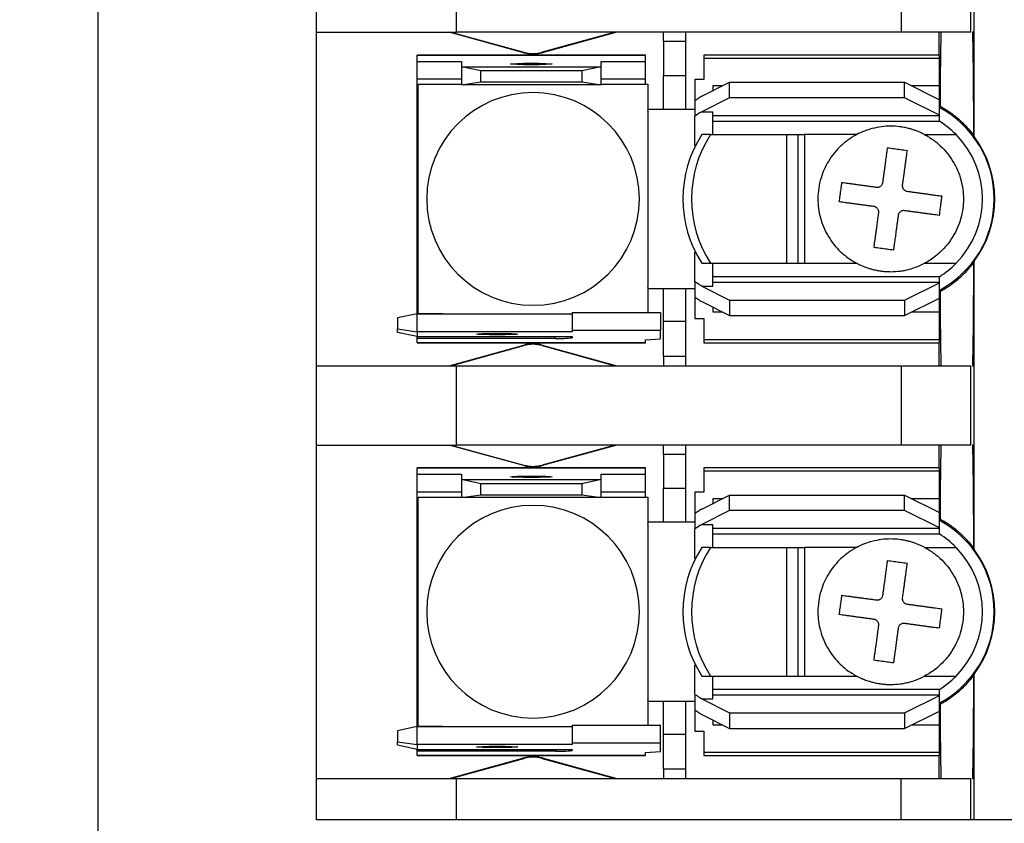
# Model space of a CAD drawing. Header units: millimetres. Extents: x 19 to 819, y 19 to 629.
# Tile 4 of 17: x 163 to 208, y 455 to 492. Entities that reach past the tile are written whole.
import ezdxf

# ---------------------------------------------------------------- set-up
doc = ezdxf.new("R2010")
doc.units = ezdxf.units.MM
doc.header["$LTSCALE"] = 3
doc.linetypes.add('SLD-Solid', pattern=[0])
doc.styles.add('SLDTEXTSTYLE0', font='VERDANA.TTF')
doc.dimstyles.new('SLDDIMSTYLE1', dxfattribs={"dimtxt": 6.474023, "dimasz": 9.906, "dimexe": 0, "dimexo": 0.0625, "dimgap": 1.618506, "dimtad": 0, "dimtih": 1, "dimtoh": 1, "dimrnd": 1e-09, "dimzin": 12, "dimdsep": 46, "dimtxsty": 'SLDTEXTSTYLE0', "dimsah": 1, "dimcen": 0.09, "dimadec": 0, "dimazin": 3, "dimtfac": 1, "dimtofl": 0, "dimtmove": 0, "dimatfit": 3, "dimfxl": 0, "dimfrac": 2, "dimtolj": 1, "dimtzin": 12, "dimarcsym": 0})

# ---------------------------------------------------------------- blocks, each defined once
blk = doc.blocks.new('_D_7')
at = {"color": 7, "linetype": 'SLD-Solid', "lineweight": 0}
for p, q in [((167.297, 533.116), (120.394, 533.116)), ((129.919, 533.116), (129.919, 493.673)), ((120.299, 481.934), (118.125, 481.934)), ((118.125, 481.934), (118.125, 471.645)), ((139.538, 481.934), (141.712, 481.934)), ((141.712, 481.934), (141.712, 471.645)), ((118.125, 471.645), (120.299, 471.645)), ((141.712, 471.645), (139.538, 471.645)), ((129.919, 434.056), (129.919, 470.196)), ((167.297, 434.056), (120.394, 434.056))]:
    blk.add_line(p, q, dxfattribs=at)
at = {"color": 7, "linetype": 'SLD-Solid', "lineweight": 18}
for points in [[(129.919, 533.116), (128.395, 523.21), (131.443, 523.21)], [(129.919, 434.056), (131.443, 443.962), (128.395, 443.962)]]:
    blk.add_solid(points, dxfattribs=at)
at = {"color": 7, "linetype": 'SLD-Solid', "lineweight": 18, "char_height": 6.35, "attachment_point": 1, "style": 'SLDTEXTSTYLE0'}
for s, insert in [('99.1', (120.299, 491.449)), ('3.90', (120.299, 479.71))]:
    blk.add_mtext(s, dxfattribs=dict(at, insert=insert))

msp = doc.modelspace()

# ---------------------------------------------------------------- linework, layer by layer
for p, q in [((166.612, 454.736), (166.612, 512.436)), ((176.512, 491.155), (176.512, 494.757)), ((182.862, 491.155), (182.862, 494.757)), ((203.043, 494.757), (203.043, 491.155)), ((206.218, 491.155), (206.218, 494.757)), ((206.357, 491.155), (206.357, 494.757)), ((176.512, 491.155), (182.862, 491.155)), ((176.512, 476.017), (176.512, 491.155)), ((185.924, 490.221), (182.532, 491.155)), ((182.615, 491.155), (185.929, 490.243)), ((203.043, 491.155), (182.862, 491.155)), ((190.068, 491.155), (186.754, 490.243)), ((190.152, 491.155), (186.76, 490.221)), ((192.26, 490.745), (192.26, 491.155)), ((193.276, 490.745), (193.276, 491.155)), ((206.218, 491.155), (203.043, 491.155)), ((204.769, 490.114), (204.769, 491.155)), ((206.281, 491.156), (206.281, 491.155)), ((206.357, 491.155), (206.281, 491.155)), ((206.357, 486.418), (206.357, 491.155)), ((192.26, 490.745), (193.276, 490.745)), ((192.26, 490.745), (192.26, 489.192)), ((193.276, 489.192), (193.276, 490.745)), ((185.924, 490.221), (185.929, 490.243)), ((186.754, 490.243), (186.76, 490.221)), ((191.447, 490.114), (181.084, 490.114)), ((181.084, 490.114), (181.084, 490.113)), ((181.084, 489.83), (181.084, 490.113)), ((181.084, 490.113), (191.447, 490.113)), ((181.084, 489.83), (183.09, 489.83)), ((181.084, 489.018), (181.084, 489.83)), ((183.09, 489.83), (183.09, 489.585)), ((189.44, 489.83), (191.447, 489.83)), ((189.44, 489.585), (189.44, 489.83)), ((191.447, 490.113), (191.447, 490.114)), ((191.447, 489.83), (191.447, 490.113)), ((191.447, 489.018), (191.447, 489.83)), ((204.782, 490.114), (194.089, 490.114)), ((194.089, 490.114), (194.089, 489.982)), ((194.089, 489.982), (194.089, 489.011)), ((194.089, 489.982), (204.782, 489.982)), ((204.782, 489.982), (204.782, 490.114)), ((204.782, 488.717), (204.782, 489.982)), ((183.979, 489.397), (183.09, 489.585)), ((183.09, 489.585), (189.44, 489.585)), ((183.09, 489.585), (183.09, 488.772)), ((188.551, 489.397), (183.979, 489.397)), ((183.979, 488.898), (183.979, 489.397)), ((189.44, 489.585), (188.551, 489.397)), ((188.551, 489.397), (188.551, 488.898)), ((189.44, 488.772), (189.44, 489.585)), ((183.09, 489.018), (181.084, 489.018)), ((181.084, 488.158), (181.084, 489.018)), ((183.09, 488.772), (183.979, 488.898)), ((183.979, 488.898), (188.551, 488.898)), ((188.551, 488.898), (189.44, 488.772)), ((191.447, 489.018), (189.44, 489.018)), ((191.447, 488.795), (191.447, 489.018)), ((192.26, 489.192), (193.276, 489.192)), ((192.26, 487.65), (192.26, 489.192)), ((193.276, 487.65), (193.276, 489.192)), ((194.089, 489.011), (193.682, 489.011)), ((193.682, 489.011), (193.682, 488.041)), ((193.997, 488.25), (195.257, 488.88)), ((195.257, 488.176), (195.257, 488.88)), ((195.257, 488.88), (203.207, 488.88)), ((203.207, 488.176), (203.207, 488.88)), ((203.207, 488.88), (204.782, 488.092)), ((181.123, 488.795), (183.09, 488.795)), ((181.123, 478.377), (181.123, 488.795)), ((189.44, 488.772), (183.09, 488.772)), ((189.44, 488.795), (191.56, 488.795)), ((191.56, 488.795), (191.56, 487.588)), ((194.932, 488.717), (194.495, 488.717)), ((194.495, 488.717), (194.495, 488.499)), ((204.782, 488.717), (203.532, 488.717)), ((204.782, 488.06), (204.782, 488.717)), ((181.084, 479.014), (181.084, 488.158)), ((193.682, 488.041), (193.682, 487.343)), ((195.257, 488.176), (193.997, 487.546)), ((203.207, 488.176), (195.257, 488.176)), ((204.782, 487.388), (203.207, 488.176)), ((204.782, 487.388), (204.782, 488.092)), ((192.26, 487.65), (191.56, 487.65)), ((191.561, 487.536), (191.56, 487.588)), ((191.561, 479.637), (191.561, 487.536)), ((193.276, 487.65), (192.26, 487.65)), ((193.682, 487.65), (193.276, 487.65)), ((193.997, 487.546), (194.495, 487.546)), ((194.495, 486.507), (194.495, 487.546)), ((193.682, 486.004), (193.682, 487.343)), ((204.782, 487.362), (194.495, 487.362)), ((194.495, 487.117), (204.782, 487.117)), ((204.782, 487.362), (204.782, 487.388)), ((204.782, 487.117), (204.782, 487.362)), ((194.396, 486.507), (194.001, 486.507)), ((194.396, 486.507), (197.846, 486.507)), ((197.846, 486.507), (197.846, 480.665)), ((197.846, 486.507), (198.381, 486.507)), ((198.381, 480.665), (198.381, 486.507)), ((198.381, 486.507), (198.661, 486.507)), ((198.661, 486.507), (198.661, 480.665)), ((201.032, 486.507), (198.661, 486.507)), ((204.112, 486.507), (205.542, 486.507)), ((206.331, 486.494), (206.357, 486.418)), ((193.682, 479.829), (193.682, 481.168)), ((194.001, 480.665), (194.396, 480.665)), ((194.396, 480.665), (197.846, 480.665)), ((194.495, 479.627), (194.495, 480.665)), ((197.846, 480.665), (198.381, 480.665)), ((198.381, 480.665), (198.661, 480.665)), ((198.661, 480.665), (201.032, 480.665)), ((204.112, 480.665), (205.542, 480.665)), ((206.357, 480.755), (206.331, 480.679)), ((206.357, 476.017), (206.357, 480.755)), ((204.782, 480.056), (194.495, 480.056)), ((204.782, 479.811), (204.782, 480.056)), ((191.56, 479.585), (191.561, 479.637)), ((191.56, 479.585), (191.56, 478.431)), ((191.56, 479.522), (192.26, 479.522)), ((192.26, 479.522), (193.276, 479.522)), ((192.26, 478.015), (192.26, 479.522)), ((193.276, 478.015), (193.276, 479.522)), ((193.276, 479.522), (193.682, 479.522)), ((193.682, 479.829), (193.682, 479.132)), ((193.997, 479.627), (195.257, 478.997)), ((193.997, 479.627), (194.495, 479.627)), ((194.495, 479.811), (204.782, 479.811)), ((203.207, 478.997), (204.782, 479.784)), ((204.782, 479.784), (204.782, 479.811)), ((204.782, 479.08), (204.782, 479.784)), ((193.682, 479.099), (193.682, 478.161)), ((203.207, 478.293), (204.782, 479.08)), ((204.782, 478.455), (204.782, 479.113)), ((181.084, 479.014), (181.123, 479.014)), ((181.084, 478.371), (181.084, 479.014)), ((193.997, 478.923), (195.257, 478.293)), ((194.495, 478.674), (194.495, 478.455)), ((195.257, 478.997), (195.257, 478.293)), ((195.257, 478.997), (203.207, 478.997)), ((203.207, 478.997), (203.207, 478.293)), ((181.084, 478.371), (180.195, 478.183)), ((180.195, 478.183), (180.195, 477.684)), ((181.084, 477.559), (181.084, 478.371)), ((181.084, 478.371), (188.12, 478.371)), ((182.227, 478.377), (181.123, 478.377)), ((188.12, 478.431), (192.133, 478.431)), ((188.12, 478.431), (188.12, 477.619)), ((192.133, 478.431), (192.133, 477.619)), ((193.682, 478.161), (194.089, 478.161)), ((194.089, 478.161), (194.089, 477.19)), ((194.495, 478.455), (194.932, 478.455)), ((195.257, 478.293), (203.207, 478.293)), ((203.532, 478.455), (204.782, 478.455)), ((204.782, 477.19), (204.782, 478.455)), ((180.195, 477.684), (181.084, 477.559)), ((180.195, 477.525), (180.195, 477.684)), ((193.276, 478.015), (192.26, 478.015)), ((192.26, 476.448), (192.26, 478.015)), ((193.276, 476.448), (193.276, 478.015)), ((181.084, 477.337), (180.195, 477.525)), ((181.084, 477.559), (181.084, 477.337)), ((188.12, 477.559), (181.084, 477.559)), ((181.084, 477.337), (188.12, 477.337)), ((181.084, 477.257), (181.084, 477.337)), ((181.084, 477.06), (181.084, 477.257)), ((187.358, 477.257), (181.084, 477.257)), ((187.358, 477.257), (187.358, 477.337)), ((192.133, 477.619), (188.12, 477.619)), ((188.12, 477.619), (188.12, 477.559)), ((188.12, 477.337), (188.12, 477.284)), ((191.447, 477.196), (192.133, 477.237)), ((192.133, 477.237), (192.133, 477.619)), ((191.447, 477.06), (181.084, 477.06)), ((181.084, 477.058), (181.084, 477.06)), ((181.084, 477.058), (191.447, 477.058)), ((182.532, 476.017), (185.924, 476.951)), ((182.615, 476.017), (185.929, 476.93)), ((185.929, 476.93), (185.924, 476.951)), ((186.76, 476.951), (186.754, 476.93)), ((186.754, 476.93), (190.068, 476.017)), ((186.76, 476.951), (190.152, 476.017)), ((191.447, 477.06), (191.447, 477.196)), ((191.447, 477.058), (191.447, 477.06)), ((204.782, 477.19), (194.089, 477.19)), ((194.089, 477.19), (194.089, 477.058)), ((194.089, 477.058), (204.782, 477.058)), ((204.769, 476.017), (204.769, 477.058)), ((204.782, 477.058), (204.782, 477.19)), ((192.26, 476.448), (193.276, 476.448)), ((192.26, 476.448), (192.26, 476.017)), ((193.276, 476.017), (193.276, 476.448)), ((176.512, 472.415), (176.512, 476.017)), ((176.512, 476.017), (182.862, 476.017)), ((182.862, 472.415), (182.862, 476.017)), ((182.862, 476.017), (203.043, 476.017)), ((203.043, 476.017), (203.043, 472.415)), ((203.043, 476.017), (206.218, 476.017)), ((206.218, 472.415), (206.218, 476.017)), ((206.281, 476.017), (206.357, 476.017)), ((206.357, 472.415), (206.357, 476.017)), ((176.512, 472.415), (182.862, 472.415)), ((176.512, 457.277), (176.512, 472.415)), ((185.924, 471.481), (182.532, 472.415)), ((182.615, 472.415), (185.929, 471.503)), ((203.043, 472.415), (182.862, 472.415)), ((190.068, 472.415), (186.754, 471.503)), ((190.152, 472.415), (186.76, 471.481)), ((192.26, 472.005), (192.26, 472.415)), ((193.276, 472.005), (193.276, 472.415)), ((206.218, 472.415), (203.043, 472.415)), ((204.769, 471.374), (204.769, 472.415)), ((206.281, 472.416), (206.281, 472.415)), ((206.357, 472.415), (206.281, 472.415)), ((206.357, 467.678), (206.357, 472.415)), ((192.26, 472.005), (192.26, 470.452)), ((192.26, 472.005), (193.276, 472.005)), ((193.276, 470.452), (193.276, 472.005)), ((185.924, 471.481), (185.929, 471.503)), ((186.754, 471.503), (186.76, 471.481)), ((191.447, 471.374), (181.084, 471.374)), ((181.084, 471.374), (181.084, 471.373)), ((181.084, 471.09), (181.084, 471.373)), ((181.084, 471.373), (191.447, 471.373)), ((181.084, 471.09), (183.09, 471.09)), ((181.084, 470.278), (181.084, 471.09)), ((183.09, 471.09), (183.09, 470.845)), ((189.44, 470.845), (189.44, 471.09)), ((189.44, 471.09), (191.447, 471.09)), ((191.447, 471.373), (191.447, 471.374)), ((191.447, 471.09), (191.447, 471.373)), ((191.447, 470.278), (191.447, 471.09)), ((204.782, 471.374), (194.089, 471.374)), ((194.089, 471.374), (194.089, 471.242)), ((194.089, 471.242), (194.089, 470.271)), ((194.089, 471.242), (204.782, 471.242)), ((204.782, 471.242), (204.782, 471.374)), ((204.782, 469.977), (204.782, 471.242)), ((183.09, 470.845), (183.09, 470.032)), ((183.979, 470.657), (183.09, 470.845)), ((183.09, 470.845), (189.44, 470.845)), ((188.551, 470.657), (183.979, 470.657)), ((183.979, 470.158), (183.979, 470.657)), ((189.44, 470.845), (188.551, 470.657)), ((188.551, 470.657), (188.551, 470.158)), ((189.44, 470.032), (189.44, 470.845)), ((183.09, 470.278), (181.084, 470.278)), ((181.084, 469.418), (181.084, 470.278)), ((183.09, 470.032), (183.979, 470.158)), ((183.979, 470.158), (188.551, 470.158)), ((188.551, 470.158), (189.44, 470.032)), ((191.447, 470.278), (189.44, 470.278)), ((191.447, 470.055), (191.447, 470.278)), ((192.26, 470.452), (193.276, 470.452)), ((192.26, 468.91), (192.26, 470.452)), ((193.276, 468.91), (193.276, 470.452)), ((194.089, 470.271), (193.682, 470.271)), ((193.682, 470.271), (193.682, 469.301)), ((193.997, 469.51), (195.257, 470.14)), ((195.257, 469.436), (195.257, 470.14)), ((195.257, 470.14), (203.207, 470.14)), ((203.207, 469.436), (203.207, 470.14)), ((203.207, 470.14), (204.782, 469.352)), ((181.123, 470.055), (183.09, 470.055)), ((181.123, 459.637), (181.123, 470.055)), ((189.44, 470.032), (183.09, 470.032)), ((189.44, 470.055), (191.56, 470.055)), ((191.56, 470.055), (191.56, 468.848)), ((194.932, 469.977), (194.495, 469.977)), ((194.495, 469.977), (194.495, 469.759)), ((204.782, 469.977), (203.532, 469.977)), ((204.782, 469.32), (204.782, 469.977)), ((181.123, 469.418), (181.084, 469.418)), ((181.084, 460.274), (181.084, 469.418)), ((193.682, 469.301), (193.682, 468.603)), ((195.257, 469.436), (193.997, 468.806)), ((203.207, 469.436), (195.257, 469.436)), ((204.782, 468.648), (203.207, 469.436)), ((204.782, 468.648), (204.782, 469.352)), ((192.26, 468.91), (191.56, 468.91)), ((191.561, 468.796), (191.56, 468.848)), ((191.561, 460.897), (191.561, 468.796)), ((193.276, 468.91), (192.26, 468.91)), ((193.682, 468.91), (193.276, 468.91)), ((193.997, 468.806), (194.495, 468.806)), ((194.495, 467.767), (194.495, 468.806)), ((193.682, 467.264), (193.682, 468.603)), ((204.782, 468.622), (194.495, 468.622)), ((194.495, 468.377), (204.782, 468.377)), ((204.782, 468.622), (204.782, 468.648)), ((204.782, 468.377), (204.782, 468.622)), ((194.396, 467.767), (194.001, 467.767)), ((194.396, 467.767), (197.846, 467.767)), ((197.846, 467.767), (197.846, 461.925)), ((197.846, 467.767), (198.381, 467.767)), ((198.381, 461.925), (198.381, 467.767)), ((198.381, 467.767), (198.661, 467.767)), ((198.661, 467.767), (198.661, 461.925)), ((201.032, 467.767), (198.661, 467.767)), ((204.112, 467.767), (205.542, 467.767)), ((206.331, 467.754), (206.357, 467.678)), ((193.682, 467.264), (193.703, 467.264)), ((193.703, 462.428), (193.682, 462.428)), ((193.682, 461.089), (193.682, 462.428)), ((194.001, 461.925), (194.396, 461.925)), ((194.396, 461.925), (197.846, 461.925)), ((194.495, 460.887), (194.495, 461.925)), ((197.846, 461.925), (198.381, 461.925)), ((198.381, 461.925), (198.661, 461.925)), ((198.661, 461.925), (201.032, 461.925)), ((204.112, 461.925), (205.542, 461.925)), ((206.357, 462.015), (206.331, 461.939)), ((206.357, 457.277), (206.357, 462.015)), ((204.782, 461.316), (194.495, 461.316)), ((204.782, 461.071), (204.782, 461.316)), ((191.56, 460.845), (191.561, 460.897)), ((191.56, 460.845), (191.56, 459.691)), ((191.56, 460.782), (192.26, 460.782)), ((192.26, 460.782), (193.276, 460.782)), ((192.26, 459.275), (192.26, 460.782)), ((193.276, 459.275), (193.276, 460.782)), ((193.276, 460.782), (193.682, 460.782)), ((193.682, 461.089), (193.682, 460.392)), ((193.997, 460.887), (195.257, 460.257)), ((193.997, 460.887), (194.495, 460.887)), ((194.495, 461.071), (204.782, 461.071)), ((203.207, 460.257), (204.782, 461.044)), ((204.782, 461.044), (204.782, 461.071)), ((204.782, 460.34), (204.782, 461.044)), ((181.084, 460.274), (181.123, 460.274)), ((181.084, 459.631), (181.084, 460.274)), ((193.682, 460.359), (193.682, 459.421)), ((195.257, 460.257), (203.207, 460.257)), ((195.257, 460.257), (195.257, 459.553)), ((203.207, 459.553), (204.782, 460.34)), ((203.207, 460.257), (203.207, 459.553)), ((204.782, 459.715), (204.782, 460.373)), ((193.997, 460.183), (195.257, 459.553)), ((194.495, 459.934), (194.495, 459.715)), ((181.084, 459.631), (180.195, 459.443)), ((180.195, 459.443), (180.195, 458.944)), ((181.084, 458.819), (181.084, 459.631)), ((181.084, 459.631), (188.12, 459.631)), ((182.227, 459.637), (181.123, 459.637)), ((188.12, 459.691), (192.133, 459.691)), ((188.12, 459.691), (188.12, 458.879)), ((192.133, 458.879), (192.133, 459.691)), ((193.682, 459.421), (194.089, 459.421)), ((194.089, 459.421), (194.089, 458.45)), ((194.495, 459.715), (194.932, 459.715)), ((195.257, 459.553), (203.207, 459.553)), ((203.532, 459.715), (204.782, 459.715)), ((204.782, 458.45), (204.782, 459.715)), ((180.195, 458.944), (181.084, 458.819)), ((180.195, 458.785), (180.195, 458.944)), ((193.276, 459.275), (192.26, 459.275)), ((192.26, 457.708), (192.26, 459.275)), ((193.276, 457.708), (193.276, 459.275)), ((181.084, 458.597), (180.195, 458.785)), ((181.084, 458.819), (181.084, 458.597)), ((188.12, 458.819), (181.084, 458.819)), ((181.084, 458.597), (188.12, 458.597)), ((181.084, 458.517), (181.084, 458.597)), ((181.084, 458.32), (181.084, 458.517)), ((187.358, 458.517), (181.084, 458.517)), ((187.358, 458.597), (187.358, 458.517)), ((188.12, 458.879), (188.12, 458.819)), ((192.133, 458.879), (188.12, 458.879)), ((188.12, 458.597), (188.12, 458.544)), ((191.447, 458.456), (192.133, 458.497)), ((192.133, 458.497), (192.133, 458.879)), ((191.447, 458.32), (181.084, 458.32)), ((181.084, 458.32), (181.084, 458.318)), ((181.084, 458.318), (191.447, 458.318)), ((182.532, 457.277), (185.924, 458.211)), ((182.615, 457.277), (185.929, 458.19)), ((185.929, 458.19), (185.924, 458.211)), ((186.76, 458.211), (186.754, 458.19)), ((186.754, 458.19), (190.068, 457.277)), ((186.76, 458.211), (190.152, 457.277)), ((191.447, 458.32), (191.447, 458.456)), ((191.447, 458.318), (191.447, 458.32)), ((204.782, 458.45), (194.089, 458.45)), ((194.089, 458.45), (194.089, 458.318)), ((194.089, 458.318), (204.782, 458.318)), ((204.769, 457.277), (204.769, 458.318)), ((204.782, 458.318), (204.782, 458.45)), ((192.26, 457.708), (193.276, 457.708)), ((192.26, 457.708), (192.26, 457.277)), ((193.276, 457.277), (193.276, 457.708)), ((176.512, 455.397), (176.512, 457.277)), ((176.512, 457.277), (182.862, 457.277)), ((182.862, 455.397), (182.862, 457.277)), ((182.862, 457.277), (203.043, 457.277)), ((203.043, 455.397), (203.043, 457.277)), ((203.043, 457.277), (206.218, 457.277)), ((206.218, 455.397), (206.218, 457.277)), ((206.281, 457.277), (206.281, 457.277)), ((206.281, 457.277), (206.357, 457.277)), ((206.357, 455.397), (206.357, 457.277)), ((182.862, 455.397), (176.512, 455.397)), ((203.043, 455.397), (182.862, 455.397)), ((206.218, 455.397), (203.043, 455.397)), ((206.357, 455.397), (206.218, 455.397)), ((222.867, 455.397), (206.357, 455.397))]:
    msp.add_line(p, q)
at = {"flags": 128}
for points in [[(186.265, 489.679), (185.906, 489.681), (185.601, 489.688), (185.397, 489.699), (185.326, 489.712), (185.397, 489.724), (185.601, 489.735), (185.906, 489.742), (186.265, 489.744)], [(186.265, 489.744), (186.625, 489.742), (186.93, 489.735), (187.134, 489.724), (187.205, 489.712), (187.134, 489.699), (186.93, 489.688), (186.625, 489.681), (186.265, 489.679)], [(184.716, 477.415), (184.356, 477.418), (184.052, 477.425), (183.848, 477.435), (183.776, 477.448), (183.848, 477.46), (184.052, 477.471), (184.356, 477.478), (184.716, 477.481)], [(184.716, 477.481), (185.076, 477.478), (185.381, 477.471), (185.584, 477.46), (185.656, 477.448), (185.584, 477.435), (185.381, 477.425), (185.076, 477.418), (184.716, 477.415)], [(186.265, 470.939), (185.906, 470.941), (185.601, 470.948), (185.397, 470.959), (185.326, 470.972), (185.397, 470.984), (185.601, 470.995), (185.906, 471.002), (186.265, 471.004)], [(186.265, 471.004), (186.625, 471.002), (186.93, 470.995), (187.134, 470.984), (187.205, 470.972), (187.134, 470.959), (186.93, 470.948), (186.625, 470.941), (186.265, 470.939)], [(184.716, 458.675), (184.356, 458.678), (184.052, 458.685), (183.848, 458.695), (183.776, 458.708), (183.848, 458.72), (184.052, 458.731), (184.356, 458.738), (184.716, 458.741)], [(184.716, 458.741), (185.076, 458.738), (185.381, 458.731), (185.584, 458.72), (185.656, 458.708), (185.584, 458.695), (185.381, 458.685), (185.076, 458.678), (184.716, 458.675)]]:
    msp.add_lwpolyline(points, dxfattribs=at)
for centre, radius, start, end in [((186.342, 491.74), 1.575, 254.6031, 285.3969), ((186.342, 491.74), 1.553, 254.6031, 285.3969), ((186.342, 483.586), 4.826, 90, 270), ((186.342, 483.586), 4.826, 270, 90), ((202.572, 483.586), 4.699, 297.8765, 62.1235), ((202.572, 483.586), 4.166, 44.5249, 57.9616), ((198.551, 483.586), 5.407, 147.298, 212.702), ((198.946, 483.586), 5.407, 147.298, 212.702), ((202.572, 483.586), 4.166, 315.4751, 44.5249), ((202.572, 483.586), 4.727, 323.1955, 36.8045), ((202.572, 483.586), 4.166, 302.0384, 315.4751), ((182.392, 479.637), 1.27, 262.5235, 265.1712), ((187.548, 482.736), 5.482, 268.0109, 275.9867), ((186.342, 475.433), 1.575, 90, 105.3969), ((186.342, 475.433), 1.553, 90, 105.3969), ((186.342, 475.433), 1.575, 74.6031, 90), ((186.342, 475.433), 1.553, 74.6031, 90), ((186.342, 473), 1.575, 254.6031, 285.3969), ((186.342, 473), 1.553, 254.6031, 285.3969), ((186.342, 464.846), 4.826, 90, 270), ((186.342, 464.846), 4.826, 270, 90), ((202.572, 464.846), 4.699, 297.8765, 62.1235), ((202.572, 464.846), 4.166, 44.5249, 57.9616), ((198.551, 464.846), 5.407, 147.298, 212.702), ((198.946, 464.846), 5.407, 147.298, 212.702), ((202.572, 464.846), 4.166, 315.4751, 44.5249), ((202.572, 464.846), 4.727, 323.1955, 36.8045), ((202.572, 464.846), 4.166, 302.0384, 315.4751), ((182.392, 460.897), 1.27, 262.5235, 265.1712), ((187.548, 463.996), 5.482, 268.0109, 275.9867), ((186.342, 456.693), 1.575, 90, 105.3969), ((186.342, 456.693), 1.553, 90, 105.3969), ((186.342, 456.693), 1.575, 74.6031, 90), ((186.342, 456.693), 1.553, 74.6031, 90)]:
    msp.add_arc(centre, radius, start, end)
for points, knots in [([(204.828, 487.775), (204.829, 487.854), (204.83, 488.012), (204.831, 488.244), (204.833, 488.474), (204.835, 488.701), (204.836, 488.924), (204.838, 489.143), (204.84, 489.356), (204.842, 489.563), (204.845, 489.763), (204.847, 489.955), (204.85, 490.138), (204.852, 490.311), (204.855, 490.473), (204.858, 490.623), (204.86, 490.76), (204.863, 490.883), (204.867, 490.991), (204.87, 491.084), (204.872, 491.131), (204.873, 491.155)], [0, 0, 0, 0, 0.044766, 0.090407, 0.136921, 0.184309, 0.232571, 0.281707, 0.331717, 0.382601, 0.434358, 0.48699, 0.540496, 0.594875, 0.650128, 0.706256, 0.763257, 0.821132, 0.879881, 0.939503, 1, 1, 1, 1]), ([(206.281, 491.155), (206.282, 491.139), (206.283, 491.105), (206.286, 491.043), (206.288, 490.971), (206.29, 490.89), (206.292, 490.799), (206.295, 490.699), (206.299, 490.496), (206.305, 490.142), (206.312, 489.57), (206.318, 488.903), (206.323, 488.279), (206.326, 487.751), (206.328, 487.347), (206.33, 486.928), (206.331, 486.639), (206.331, 486.494)], [0, 0, 0, 0, 0.035596, 0.07112, 0.106619, 0.14214, 0.177729, 0.213432, 0.249296, 0.376345, 0.503892, 0.629834, 0.756532, 0.817367, 0.878069, 0.938869, 1, 1, 1, 1]), ([(193.997, 488.25), (193.945, 488.214), (193.84, 488.142), (193.735, 488.075), (193.682, 488.041)], [0, 0, 0, 0, 0.499331, 1, 1, 1, 1]), ([(206.331, 486.494), (206.291, 486.545), (206.209, 486.649), (206.08, 486.796), (205.945, 486.939), (205.805, 487.075), (205.623, 487.237), (205.396, 487.418), (205.12, 487.61), (204.925, 487.72), (204.828, 487.775)], [0, 0, 0, 0, 0.09893, 0.197613, 0.296176, 0.394749, 0.493462, 0.664483, 0.833084, 1, 1, 1, 1]), ([(204.112, 486.507), (204.063, 486.532), (203.966, 486.582), (203.819, 486.645), (203.673, 486.701), (203.528, 486.748), (203.364, 486.793), (203.182, 486.834), (202.913, 486.876), (202.571, 486.897), (202.15, 486.871), (201.753, 486.793), (201.374, 486.673), (201.15, 486.564), (201.032, 486.507)], [0, 0, 0, 0, 0.051803, 0.101781, 0.150297, 0.197806, 0.244861, 0.30895, 0.372646, 0.500095, 0.628581, 0.767263, 0.877755, 1, 1, 1, 1]), ([(201.032, 486.507), (200.986, 486.482), (200.89, 486.43), (200.748, 486.34), (200.604, 486.239), (200.459, 486.126), (200.257, 485.948), (200.004, 485.678), (199.669, 485.205), (199.359, 484.507), (199.228, 483.621), (199.349, 482.701), (199.646, 482.002), (199.991, 481.512), (200.268, 481.211), (200.54, 480.977), (200.792, 480.799), (200.957, 480.707), (201.032, 480.665)], [0, 0, 0, 0, 0.0222803, 0.0456975, 0.0702625, 0.0959824, 0.1228611, 0.183209, 0.2503335, 0.3650119, 0.4999997, 0.6204444, 0.7496828, 0.8137771, 0.870822, 0.9208572, 0.9639109, 1, 1, 1, 1]), ([(204.112, 486.507), (204.164, 486.479), (204.266, 486.423), (204.415, 486.328), (204.558, 486.227), (204.696, 486.117), (204.897, 485.939), (205.146, 485.672), (205.408, 485.298), (205.618, 484.89), (205.814, 484.326), (205.914, 483.586), (205.814, 482.847), (205.618, 482.282), (205.409, 481.876), (205.146, 481.501), (204.871, 481.206), (204.607, 480.98), (204.368, 480.809), (204.198, 480.713), (204.112, 480.665)], [0, 0, 0, 0, 0.024593, 0.049098, 0.073585, 0.098125, 0.122785, 0.186376, 0.250181, 0.313767, 0.377576, 0.500012, 0.622447, 0.686038, 0.749843, 0.813429, 0.877238, 0.918163, 0.958975, 1, 1, 1, 1]), ([(202.221, 484.339), (202.229, 484.397), (202.245, 484.514), (202.268, 484.683), (202.29, 484.846), (202.312, 485.003), (202.332, 485.154), (202.352, 485.297), (202.37, 485.434), (202.388, 485.564), (202.404, 485.687), (202.42, 485.803), (202.43, 485.876), (202.435, 485.912)], [0, 0, 0, 0, 0.100543, 0.199146, 0.295814, 0.390552, 0.483364, 0.574254, 0.663226, 0.750284, 0.835431, 0.918669, 1, 1, 1, 1]), ([(202.435, 485.912), (202.483, 485.905), (202.58, 485.892), (202.727, 485.872), (202.875, 485.852), (203.023, 485.832), (203.17, 485.812), (203.267, 485.799), (203.315, 485.792)], [0, 0, 0, 0, 0.166634, 0.333317, 0.500021, 0.666721, 0.83339, 1, 1, 1, 1]), ([(203.315, 485.792), (203.309, 485.748), (203.297, 485.658), (203.277, 485.513), (203.256, 485.358), (203.234, 485.193), (203.21, 485.017), (203.185, 484.832), (203.158, 484.636), (203.131, 484.432), (203.112, 484.291), (203.102, 484.219)], [0, 0, 0, 0, 0.099668, 0.202185, 0.307554, 0.41578, 0.526869, 0.640828, 0.757664, 0.877386, 1, 1, 1, 1]), ([(200.242, 483.454), (200.249, 483.502), (200.262, 483.597), (200.282, 483.743), (200.302, 483.889), (200.322, 484.037), (200.342, 484.186), (200.355, 484.285), (200.362, 484.335)], [0, 0, 0, 0, 0.163609, 0.328093, 0.493699, 0.660695, 0.829365, 1, 1, 1, 1]), ([(200.362, 484.335), (200.408, 484.329), (200.501, 484.316), (200.647, 484.296), (200.797, 484.276), (200.952, 484.255), (201.11, 484.234), (201.271, 484.212), (201.435, 484.189), (201.6, 484.167), (201.767, 484.144), (201.879, 484.129), (201.935, 484.121)], [0, 0, 0, 0, 0.104234, 0.207504, 0.309816, 0.411178, 0.511599, 0.611089, 0.709662, 0.807328, 0.904103, 1, 1, 1, 1]), ([(201.935, 484.121), (201.952, 484.12), (201.986, 484.117), (202.036, 484.126), (202.083, 484.143), (202.11, 484.162), (202.123, 484.171)], [0, 0, 0, 0, 0.258819, 0.515795, 0.758326, 1, 1, 1, 1]), ([(202.123, 484.171), (202.135, 484.181), (202.16, 484.202), (202.189, 484.243), (202.211, 484.289), (202.218, 484.322), (202.221, 484.339)], [0, 0, 0, 0, 0.241663, 0.484493, 0.741216, 1, 1, 1, 1]), ([(203.1, 484.185), (203.1, 484.171), (203.101, 484.144), (203.112, 484.103), (203.128, 484.065), (203.143, 484.043), (203.151, 484.031)], [0, 0, 0, 0, 0.255433, 0.502401, 0.748147, 1, 1, 1, 1]), ([(203.151, 484.031), (203.162, 484.019), (203.183, 483.994), (203.224, 483.965), (203.269, 483.943), (203.303, 483.937), (203.319, 483.933)], [0, 0, 0, 0, 0.241807, 0.484528, 0.741313, 1, 1, 1, 1]), ([(203.319, 483.933), (203.375, 483.926), (203.488, 483.911), (203.654, 483.888), (203.819, 483.866), (203.983, 483.843), (204.144, 483.822), (204.302, 483.8), (204.457, 483.779), (204.607, 483.759), (204.754, 483.739), (204.846, 483.726), (204.892, 483.72)], [0, 0, 0, 0, 0.0959397, 0.1927474, 0.2904377, 0.3890241, 0.4885195, 0.5889357, 0.6902831, 0.7925713, 0.8958081, 1, 1, 1, 1]), ([(204.892, 483.72), (204.886, 483.669), (204.872, 483.57), (204.851, 483.419), (204.831, 483.271), (204.811, 483.125), (204.792, 482.981), (204.779, 482.886), (204.773, 482.839)], [0, 0, 0, 0, 0.172746, 0.342693, 0.510122, 0.675308, 0.838517, 1, 1, 1, 1]), ([(201.815, 483.24), (201.76, 483.248), (201.648, 483.263), (201.482, 483.286), (201.317, 483.308), (201.154, 483.33), (200.993, 483.352), (200.834, 483.374), (200.68, 483.395), (200.529, 483.415), (200.382, 483.435), (200.289, 483.448), (200.242, 483.454)], [0, 0, 0, 0, 0.0955652, 0.1920316, 0.2894321, 0.3877991, 0.4871642, 0.5875581, 0.6890106, 0.7915505, 0.8952049, 1, 1, 1, 1]), ([(201.983, 483.143), (201.973, 483.156), (201.951, 483.181), (201.91, 483.21), (201.865, 483.231), (201.832, 483.237), (201.815, 483.24)], [0, 0, 0, 0, 0.2525965, 0.4966983, 0.7425226, 1, 1, 1, 1]), ([(202.033, 482.955), (202.034, 482.971), (202.037, 483.005), (202.028, 483.055), (202.011, 483.102), (201.993, 483.129), (201.983, 483.143)], [0, 0, 0, 0, 0.2578936, 0.5155054, 0.7578275, 1, 1, 1, 1]), ([(203.2, 483.052), (203.183, 483.054), (203.15, 483.057), (203.1, 483.049), (203.053, 483.031), (203.026, 483.013), (203.012, 483.003)], [0, 0, 0, 0, 0.257412, 0.503214, 0.747339, 1, 1, 1, 1]), ([(204.773, 482.839), (204.726, 482.845), (204.633, 482.858), (204.486, 482.878), (204.335, 482.898), (204.18, 482.919), (204.022, 482.941), (203.861, 482.963), (203.698, 482.985), (203.533, 483.007), (203.367, 483.03), (203.255, 483.045), (203.2, 483.052)], [0, 0, 0, 0, 0.104749, 0.208367, 0.310881, 0.412318, 0.512707, 0.612078, 0.71046, 0.807886, 0.904389, 1, 1, 1, 1]), ([(201.819, 481.381), (201.825, 481.424), (201.837, 481.511), (201.856, 481.657), (201.879, 481.822), (201.904, 482.006), (201.932, 482.212), (201.963, 482.44), (201.997, 482.688), (202.021, 482.864), (202.033, 482.955)], [0, 0, 0, 0, 0.094581, 0.19784, 0.309786, 0.430423, 0.559757, 0.697791, 0.844535, 1, 1, 1, 1]), ([(202.914, 482.835), (202.906, 482.774), (202.889, 482.654), (202.866, 482.481), (202.844, 482.318), (202.823, 482.164), (202.804, 482.02), (202.785, 481.885), (202.768, 481.759), (202.753, 481.643), (202.738, 481.536), (202.724, 481.437), (202.712, 481.346), (202.704, 481.289), (202.7, 481.262)], [0, 0, 0, 0, 0.1046326, 0.2053833, 0.3022564, 0.3952551, 0.4843821, 0.5696393, 0.6510282, 0.7285501, 0.8022063, 0.8719984, 0.9379286, 1, 1, 1, 1]), ([(203.012, 483.003), (202.999, 482.992), (202.975, 482.971), (202.946, 482.931), (202.924, 482.885), (202.917, 482.852), (202.914, 482.835)], [0, 0, 0, 0, 0.241987, 0.484237, 0.741934, 1, 1, 1, 1]), ([(202.7, 481.262), (202.652, 481.268), (202.554, 481.282), (202.407, 481.302), (202.26, 481.322), (202.112, 481.342), (201.965, 481.362), (201.868, 481.375), (201.819, 481.381)], [0, 0, 0, 0, 0.167136, 0.333688, 0.499952, 0.666228, 0.832811, 1, 1, 1, 1]), ([(201.032, 480.665), (201.075, 480.643), (201.156, 480.602), (201.273, 480.55), (201.419, 480.49), (201.581, 480.435), (201.775, 480.38), (201.929, 480.346), (202.047, 480.326), (202.114, 480.316), (202.182, 480.307), (202.266, 480.298), (202.402, 480.287), (202.651, 480.28), (202.929, 480.298), (203.21, 480.344), (203.455, 480.4), (203.765, 480.498), (203.989, 480.606), (204.112, 480.665)], [0, 0, 0, 0, 0.0451677, 0.0851038, 0.1198109, 0.1930425, 0.2448205, 0.3087457, 0.3406807, 0.3566415, 0.3725978, 0.4044967, 0.4363801, 0.5000988, 0.6373543, 0.6963627, 0.7672951, 0.8722492, 1, 1, 1, 1]), ([(204.828, 479.397), (204.887, 479.43), (205.004, 479.495), (205.173, 479.602), (205.34, 479.716), (205.501, 479.838), (205.682, 479.986), (205.876, 480.163), (206.056, 480.348), (206.207, 480.52), (206.289, 480.625), (206.331, 480.679)], [0, 0, 0, 0, 0.099975, 0.200459, 0.301612, 0.403595, 0.506562, 0.655073, 0.799745, 0.896986, 1, 1, 1, 1]), ([(206.331, 480.679), (206.331, 480.596), (206.33, 480.429), (206.329, 480.185), (206.328, 479.946), (206.327, 479.711), (206.326, 479.481), (206.325, 479.256), (206.322, 478.842), (206.318, 478.27), (206.312, 477.603), (206.305, 477.031), (206.298, 476.644), (206.293, 476.392), (206.289, 476.235), (206.285, 476.107), (206.282, 476.047), (206.281, 476.017)], [0, 0, 0, 0, 0.0349467, 0.0697671, 0.1045039, 0.1392003, 0.1738995, 0.208645, 0.2434796, 0.3700633, 0.496062, 0.6235929, 0.7506556, 0.8141548, 0.8780993, 0.9394662, 1, 1, 1, 1]), ([(193.997, 479.627), (193.945, 479.661), (193.84, 479.73), (193.735, 479.796), (193.682, 479.829)], [0, 0, 0, 0, 0.499491, 1, 1, 1, 1]), ([(193.682, 479.132), (193.735, 479.098), (193.84, 479.03), (193.945, 478.959), (193.997, 478.923)], [0, 0, 0, 0, 0.500669, 1, 1, 1, 1]), ([(204.873, 476.018), (204.872, 476.035), (204.871, 476.069), (204.869, 476.132), (204.866, 476.203), (204.864, 476.282), (204.862, 476.368), (204.86, 476.46), (204.858, 476.559), (204.856, 476.664), (204.854, 476.774), (204.852, 476.889), (204.851, 477.007), (204.849, 477.13), (204.847, 477.256), (204.846, 477.384), (204.844, 477.515), (204.843, 477.648), (204.841, 477.782), (204.84, 477.918), (204.838, 478.054), (204.837, 478.191), (204.836, 478.329), (204.835, 478.465), (204.834, 478.602), (204.833, 478.738), (204.832, 478.872), (204.831, 479.006), (204.83, 479.137), (204.829, 479.267), (204.829, 479.354), (204.828, 479.397)], [0, 0, 0, 0, 0.044579, 0.088437, 0.131574, 0.173989, 0.215684, 0.256657, 0.296909, 0.33644, 0.37525, 0.413338, 0.450706, 0.487352, 0.523278, 0.558482, 0.592964, 0.626726, 0.659767, 0.692086, 0.723684, 0.754561, 0.784717, 0.814151, 0.842865, 0.870857, 0.898128, 0.924678, 0.950506, 0.975614, 1, 1, 1, 1]), ([(204.828, 469.035), (204.829, 469.114), (204.83, 469.272), (204.831, 469.504), (204.833, 469.734), (204.835, 469.961), (204.836, 470.184), (204.838, 470.403), (204.84, 470.616), (204.842, 470.823), (204.845, 471.023), (204.847, 471.215), (204.85, 471.398), (204.852, 471.571), (204.855, 471.733), (204.858, 471.883), (204.86, 472.02), (204.863, 472.143), (204.867, 472.251), (204.87, 472.344), (204.872, 472.391), (204.873, 472.415)], [0, 0, 0, 0, 0.044766, 0.090407, 0.136921, 0.184309, 0.232571, 0.281707, 0.331717, 0.382601, 0.434358, 0.48699, 0.540496, 0.594875, 0.650128, 0.706256, 0.763257, 0.821132, 0.879881, 0.939503, 1, 1, 1, 1]), ([(206.281, 472.415), (206.282, 472.399), (206.283, 472.365), (206.286, 472.302), (206.288, 472.231), (206.29, 472.15), (206.292, 472.059), (206.295, 471.959), (206.299, 471.755), (206.305, 471.402), (206.312, 470.83), (206.318, 470.163), (206.323, 469.539), (206.326, 469.011), (206.328, 468.607), (206.33, 468.188), (206.331, 467.899), (206.331, 467.754)], [0, 0, 0, 0, 0.035659, 0.071225, 0.106745, 0.142266, 0.177834, 0.213495, 0.249296, 0.376345, 0.503891, 0.629834, 0.756532, 0.817367, 0.878069, 0.938869, 1, 1, 1, 1]), ([(193.997, 469.51), (193.945, 469.474), (193.84, 469.402), (193.735, 469.335), (193.682, 469.301)], [0, 0, 0, 0, 0.499331, 1, 1, 1, 1]), ([(206.331, 467.754), (206.291, 467.805), (206.209, 467.909), (206.08, 468.056), (205.945, 468.199), (205.805, 468.335), (205.623, 468.497), (205.396, 468.678), (205.12, 468.87), (204.925, 468.98), (204.828, 469.035)], [0, 0, 0, 0, 0.09893, 0.197613, 0.296176, 0.394749, 0.493462, 0.664483, 0.833084, 1, 1, 1, 1]), ([(204.112, 467.767), (204.063, 467.792), (203.966, 467.842), (203.819, 467.905), (203.673, 467.961), (203.528, 468.008), (203.364, 468.053), (203.182, 468.094), (202.913, 468.136), (202.571, 468.157), (202.15, 468.131), (201.753, 468.053), (201.374, 467.933), (201.15, 467.824), (201.032, 467.767)], [0, 0, 0, 0, 0.0518027, 0.1017815, 0.1502974, 0.1978063, 0.2448607, 0.3089496, 0.3726465, 0.5000954, 0.6285807, 0.7672633, 0.8777549, 1, 1, 1, 1]), ([(201.032, 467.767), (200.986, 467.742), (200.89, 467.69), (200.748, 467.6), (200.604, 467.499), (200.459, 467.386), (200.257, 467.208), (200.004, 466.938), (199.669, 466.465), (199.359, 465.767), (199.228, 464.881), (199.349, 463.961), (199.646, 463.262), (199.991, 462.772), (200.268, 462.471), (200.54, 462.237), (200.792, 462.059), (200.957, 461.967), (201.032, 461.925)], [0, 0, 0, 0, 0.02228, 0.045697, 0.070263, 0.095982, 0.122861, 0.183209, 0.250333, 0.365012, 0.5, 0.620444, 0.749683, 0.813777, 0.870822, 0.920857, 0.963911, 1, 1, 1, 1]), ([(204.112, 467.767), (204.164, 467.739), (204.266, 467.683), (204.415, 467.588), (204.558, 467.487), (204.696, 467.377), (204.897, 467.199), (205.146, 466.932), (205.408, 466.558), (205.618, 466.15), (205.814, 465.586), (205.914, 464.846), (205.814, 464.107), (205.618, 463.542), (205.409, 463.136), (205.146, 462.761), (204.871, 462.466), (204.607, 462.24), (204.368, 462.069), (204.198, 461.973), (204.112, 461.925)], [0, 0, 0, 0, 0.024593, 0.049098, 0.073585, 0.098125, 0.122785, 0.186376, 0.250181, 0.313767, 0.377576, 0.500012, 0.622447, 0.686038, 0.749843, 0.813429, 0.877238, 0.918163, 0.958975, 1, 1, 1, 1]), ([(202.221, 465.599), (202.229, 465.657), (202.245, 465.774), (202.268, 465.943), (202.29, 466.106), (202.312, 466.263), (202.332, 466.414), (202.352, 466.557), (202.37, 466.694), (202.388, 466.824), (202.404, 466.947), (202.42, 467.063), (202.43, 467.136), (202.435, 467.172)], [0, 0, 0, 0, 0.100543, 0.199146, 0.295814, 0.390552, 0.483364, 0.574254, 0.663226, 0.750284, 0.835431, 0.918669, 1, 1, 1, 1]), ([(202.435, 467.172), (202.483, 467.165), (202.58, 467.152), (202.727, 467.132), (202.875, 467.112), (203.023, 467.092), (203.17, 467.072), (203.267, 467.059), (203.315, 467.052)], [0, 0, 0, 0, 0.166634, 0.333317, 0.500021, 0.666721, 0.83339, 1, 1, 1, 1]), ([(203.315, 467.052), (203.309, 467.008), (203.297, 466.918), (203.277, 466.773), (203.256, 466.618), (203.234, 466.453), (203.21, 466.277), (203.185, 466.092), (203.158, 465.896), (203.131, 465.692), (203.112, 465.551), (203.102, 465.479)], [0, 0, 0, 0, 0.099668, 0.202185, 0.307554, 0.41578, 0.526869, 0.640828, 0.757664, 0.877386, 1, 1, 1, 1]), ([(200.242, 464.714), (200.249, 464.762), (200.262, 464.857), (200.282, 465.003), (200.302, 465.149), (200.322, 465.297), (200.342, 465.446), (200.355, 465.545), (200.362, 465.595)], [0, 0, 0, 0, 0.163609, 0.328093, 0.493699, 0.660695, 0.829365, 1, 1, 1, 1]), ([(200.362, 465.595), (200.408, 465.589), (200.501, 465.576), (200.647, 465.556), (200.797, 465.536), (200.952, 465.515), (201.11, 465.494), (201.271, 465.472), (201.435, 465.449), (201.6, 465.427), (201.767, 465.404), (201.879, 465.389), (201.935, 465.381)], [0, 0, 0, 0, 0.1042341, 0.2075039, 0.3098158, 0.4111776, 0.5115986, 0.6110895, 0.7096619, 0.8073285, 0.904103, 1, 1, 1, 1]), ([(201.935, 465.381), (201.952, 465.38), (201.986, 465.377), (202.036, 465.386), (202.083, 465.403), (202.11, 465.422), (202.123, 465.431)], [0, 0, 0, 0, 0.258819, 0.515795, 0.758326, 1, 1, 1, 1]), ([(202.123, 465.431), (202.135, 465.441), (202.16, 465.462), (202.189, 465.503), (202.211, 465.549), (202.218, 465.582), (202.221, 465.599)], [0, 0, 0, 0, 0.241663, 0.484493, 0.741216, 1, 1, 1, 1]), ([(203.1, 465.445), (203.1, 465.431), (203.101, 465.404), (203.112, 465.363), (203.128, 465.325), (203.143, 465.303), (203.151, 465.291)], [0, 0, 0, 0, 0.255433, 0.502401, 0.748147, 1, 1, 1, 1]), ([(203.151, 465.291), (203.162, 465.279), (203.183, 465.254), (203.224, 465.225), (203.269, 465.203), (203.303, 465.197), (203.319, 465.193)], [0, 0, 0, 0, 0.241807, 0.484528, 0.741313, 1, 1, 1, 1]), ([(203.319, 465.193), (203.375, 465.186), (203.488, 465.171), (203.654, 465.148), (203.819, 465.126), (203.983, 465.103), (204.144, 465.082), (204.302, 465.06), (204.457, 465.039), (204.607, 465.019), (204.754, 464.999), (204.846, 464.986), (204.892, 464.98)], [0, 0, 0, 0, 0.09594, 0.192747, 0.290438, 0.389024, 0.48852, 0.588936, 0.690283, 0.792571, 0.895808, 1, 1, 1, 1]), ([(204.892, 464.98), (204.886, 464.929), (204.872, 464.83), (204.851, 464.679), (204.831, 464.531), (204.811, 464.385), (204.792, 464.241), (204.779, 464.146), (204.773, 464.099)], [0, 0, 0, 0, 0.1727458, 0.3426934, 0.5101221, 0.6753078, 0.8385168, 1, 1, 1, 1]), ([(201.815, 464.5), (201.76, 464.508), (201.648, 464.523), (201.482, 464.546), (201.317, 464.568), (201.154, 464.59), (200.993, 464.612), (200.834, 464.634), (200.68, 464.655), (200.529, 464.675), (200.382, 464.695), (200.289, 464.708), (200.242, 464.714)], [0, 0, 0, 0, 0.0955652, 0.1920316, 0.2894321, 0.3877991, 0.4871642, 0.5875581, 0.6890106, 0.7915505, 0.8952049, 1, 1, 1, 1]), ([(201.983, 464.403), (201.973, 464.416), (201.951, 464.441), (201.91, 464.47), (201.865, 464.491), (201.832, 464.497), (201.815, 464.5)], [0, 0, 0, 0, 0.252596, 0.496698, 0.742523, 1, 1, 1, 1]), ([(202.033, 464.215), (202.034, 464.231), (202.037, 464.265), (202.028, 464.315), (202.011, 464.362), (201.993, 464.389), (201.983, 464.403)], [0, 0, 0, 0, 0.2578936, 0.5155054, 0.7578275, 1, 1, 1, 1]), ([(203.2, 464.312), (203.183, 464.314), (203.15, 464.317), (203.1, 464.309), (203.053, 464.291), (203.026, 464.273), (203.012, 464.263)], [0, 0, 0, 0, 0.257412, 0.503214, 0.747339, 1, 1, 1, 1]), ([(204.773, 464.099), (204.726, 464.105), (204.633, 464.118), (204.486, 464.138), (204.335, 464.158), (204.18, 464.179), (204.022, 464.201), (203.861, 464.223), (203.698, 464.245), (203.533, 464.267), (203.367, 464.29), (203.255, 464.305), (203.2, 464.312)], [0, 0, 0, 0, 0.104749, 0.208367, 0.310881, 0.412318, 0.512707, 0.612078, 0.71046, 0.807886, 0.904389, 1, 1, 1, 1]), ([(201.819, 462.641), (201.825, 462.684), (201.837, 462.771), (201.856, 462.917), (201.879, 463.082), (201.904, 463.266), (201.932, 463.472), (201.963, 463.7), (201.997, 463.948), (202.021, 464.124), (202.033, 464.215)], [0, 0, 0, 0, 0.094581, 0.19784, 0.309786, 0.430423, 0.559757, 0.697791, 0.844535, 1, 1, 1, 1]), ([(202.914, 464.095), (202.906, 464.034), (202.889, 463.914), (202.866, 463.741), (202.844, 463.578), (202.823, 463.424), (202.804, 463.28), (202.785, 463.145), (202.768, 463.019), (202.753, 462.903), (202.738, 462.796), (202.724, 462.697), (202.712, 462.606), (202.704, 462.549), (202.7, 462.522)], [0, 0, 0, 0, 0.104633, 0.205383, 0.302256, 0.395255, 0.484382, 0.569639, 0.651028, 0.72855, 0.802206, 0.871998, 0.937929, 1, 1, 1, 1]), ([(203.012, 464.263), (202.999, 464.252), (202.975, 464.231), (202.946, 464.191), (202.924, 464.145), (202.917, 464.112), (202.914, 464.095)], [0, 0, 0, 0, 0.2419865, 0.4842367, 0.7419339, 1, 1, 1, 1]), ([(202.7, 462.522), (202.652, 462.528), (202.554, 462.542), (202.407, 462.562), (202.26, 462.582), (202.112, 462.602), (201.965, 462.622), (201.868, 462.635), (201.819, 462.641)], [0, 0, 0, 0, 0.1671361, 0.333688, 0.4999525, 0.6662276, 0.8328112, 1, 1, 1, 1]), ([(201.032, 461.925), (201.075, 461.903), (201.156, 461.862), (201.273, 461.81), (201.419, 461.75), (201.581, 461.695), (201.775, 461.64), (201.929, 461.606), (202.047, 461.586), (202.114, 461.576), (202.182, 461.567), (202.266, 461.558), (202.402, 461.547), (202.651, 461.54), (202.929, 461.558), (203.21, 461.604), (203.455, 461.66), (203.765, 461.758), (203.989, 461.866), (204.112, 461.925)], [0, 0, 0, 0, 0.0451677, 0.0851038, 0.1198109, 0.1930425, 0.2448205, 0.3087457, 0.3406807, 0.3566415, 0.3725978, 0.4044967, 0.4363801, 0.5000988, 0.6373543, 0.6963627, 0.7672951, 0.8722492, 1, 1, 1, 1]), ([(204.828, 460.657), (204.887, 460.69), (205.004, 460.755), (205.173, 460.862), (205.34, 460.976), (205.501, 461.098), (205.682, 461.246), (205.876, 461.423), (206.056, 461.608), (206.207, 461.78), (206.289, 461.885), (206.331, 461.939)], [0, 0, 0, 0, 0.099975, 0.200459, 0.301612, 0.403595, 0.506562, 0.655073, 0.799745, 0.896986, 1, 1, 1, 1]), ([(206.331, 461.939), (206.331, 461.856), (206.33, 461.689), (206.329, 461.445), (206.328, 461.206), (206.327, 460.971), (206.326, 460.741), (206.325, 460.516), (206.322, 460.102), (206.318, 459.53), (206.312, 458.863), (206.305, 458.291), (206.298, 457.905), (206.293, 457.655), (206.289, 457.498), (206.285, 457.369), (206.282, 457.308), (206.281, 457.277)], [0, 0, 0, 0, 0.034946, 0.069766, 0.104502, 0.139198, 0.173897, 0.208642, 0.243476, 0.370058, 0.496055, 0.623584, 0.750645, 0.813261, 0.875526, 0.937689, 1, 1, 1, 1]), ([(193.997, 460.887), (193.945, 460.921), (193.84, 460.99), (193.735, 461.056), (193.682, 461.089)], [0, 0, 0, 0, 0.499491, 1, 1, 1, 1]), ([(193.682, 460.392), (193.735, 460.358), (193.84, 460.29), (193.945, 460.219), (193.997, 460.183)], [0, 0, 0, 0, 0.5006686, 1, 1, 1, 1]), ([(204.873, 457.278), (204.872, 457.295), (204.871, 457.329), (204.869, 457.392), (204.866, 457.463), (204.864, 457.542), (204.862, 457.628), (204.86, 457.72), (204.858, 457.819), (204.856, 457.924), (204.854, 458.034), (204.852, 458.149), (204.851, 458.267), (204.849, 458.39), (204.847, 458.516), (204.846, 458.644), (204.844, 458.775), (204.843, 458.908), (204.841, 459.042), (204.84, 459.178), (204.838, 459.314), (204.837, 459.451), (204.836, 459.589), (204.835, 459.725), (204.834, 459.862), (204.833, 459.998), (204.832, 460.132), (204.831, 460.266), (204.83, 460.397), (204.829, 460.527), (204.829, 460.614), (204.828, 460.657)], [0, 0, 0, 0, 0.044579, 0.088437, 0.131574, 0.173989, 0.215684, 0.256657, 0.296909, 0.33644, 0.37525, 0.413338, 0.450706, 0.487352, 0.523278, 0.558482, 0.592964, 0.626726, 0.659767, 0.692086, 0.723684, 0.754561, 0.784717, 0.814151, 0.842865, 0.870857, 0.898128, 0.924678, 0.950506, 0.975614, 1, 1, 1, 1])]:
    msp.add_open_spline(points, degree=3, knots=knots)
for points in [[(193.997, 487.546), (193.892, 487.476), (193.787, 487.409), (193.682, 487.343)], [(203.102, 484.219), (203.101, 484.208), (203.1, 484.196), (203.1, 484.185)], [(206.281, 476.017), (206.281, 476.017), (206.281, 476.017), (206.281, 476.017)], [(193.997, 468.806), (193.892, 468.736), (193.787, 468.669), (193.682, 468.603)], [(203.102, 465.479), (203.101, 465.468), (203.1, 465.456), (203.1, 465.445)]]:
    msp.add_open_spline(points, degree=3)

# ---------------------------------------------------------------- dimensions: what is measured, and where the dimension line sits
at = {"color": 7, "linetype": 'SLD-Solid', "lineweight": 18}
dim = msp.add_linear_dim(base=(129.919, 434.056), p1=(171.107, 533.116), p2=(171.107, 434.056), angle=90, dimstyle='SLDDIMSTYLE1', dxfattribs=at)
dim.commit()
dim.dimension.update_dxf_attribs({"geometry": '_D_7', "text_midpoint": (129.919, 481.934), "dimtype": 160})

doc.saveas('drawing.dxf')
